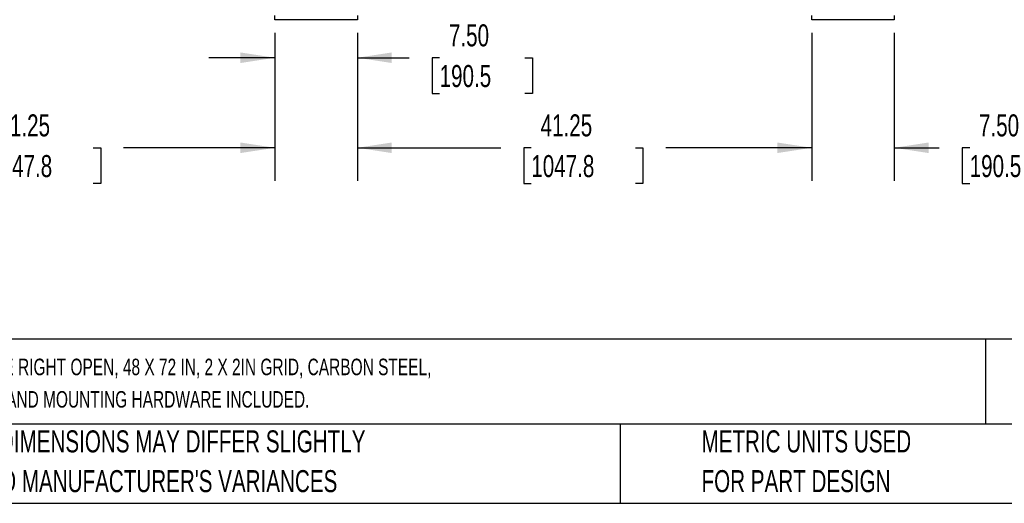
# Model space of a CAD drawing. Header units: inches. Extents: x 0.2 to 10.8, y 0.2 to 8.2.
# Tile 2 of 43: x 2.5 to 6.2, y 0.2 to 2.1. Entities that reach past the tile are written whole.
import ezdxf

# ---------------------------------------------------------------- set-up
doc = ezdxf.new("R2010")
doc.units = ezdxf.units.IN
doc.header["$MEASUREMENT"] = 0
doc.layers.add('DIMENSIONS', color=140, linetype='Continuous', lineweight=25)
doc.layers.add('TEXT', color=140, linetype='Continuous', lineweight=25)
doc.styles.add('SLDTEXTSTYLE0', font='TXT', dxfattribs={"width": 0.7})
doc.dimstyles.new('SLDDIMSTYLE1', dxfattribs={"dimtxt": 0.084961, "dimasz": 0.13, "dimexe": 0, "dimexo": 0.0625, "dimgap": 0.02124, "dimtad": 0, "dimtih": 1, "dimtoh": 1, "dimlfac": 24, "dimrnd": 1e-09, "dimzin": 4, "dimdsep": 46, "dimtxsty": 'SLDTEXTSTYLE0', "dimsah": 1, "dimcen": 0.09, "dimadec": 0, "dimazin": 1, "dimtfac": 1, "dimtmove": 0, "dimatfit": 0, "dimfxl": 0, "dimfrac": 2, "dimtolj": 1, "dimtzin": 12, "dimarcsym": 0})
doc.dimstyles.new('SLDDIMSTYLE2', dxfattribs={"dimtxt": 0.084961, "dimasz": 0.13, "dimexe": 0, "dimexo": 0.0625, "dimgap": 0.02124, "dimtad": 0, "dimtih": 1, "dimtoh": 1, "dimlfac": 24, "dimrnd": 1e-09, "dimzin": 12, "dimdsep": 46, "dimtxsty": 'SLDTEXTSTYLE0', "dimsah": 1, "dimcen": 0.09, "dimadec": 0, "dimazin": 3, "dimtfac": 1, "dimtofl": 0, "dimtmove": 0, "dimatfit": 3, "dimfxl": 0, "dimfrac": 2, "dimtolj": 1, "dimtzin": 12, "dimarcsym": 0})

# ---------------------------------------------------------------- blocks, each defined once
blk = doc.blocks.new('_D_3')
at = {"layer": 'DIMENSIONS'}
for p, q in [((1.7249, 2.031), (1.7249, 1.471)), ((3.4437, 2.031), (3.4437, 1.471)), ((1.7249, 1.596), (2.2474, 1.596)), ((2.3626, 1.596), (2.334, 1.596)), ((2.334, 1.596), (2.334, 1.461)), ((2.7564, 1.596), (2.7849, 1.596)), ((2.7849, 1.596), (2.7849, 1.461)), ((3.4437, 1.596), (2.8715, 1.596)), ((2.334, 1.461), (2.3626, 1.461)), ((2.7849, 1.461), (2.7564, 1.461))]:
    blk.add_line(p, q, dxfattribs=at)
for points in [[(1.7249, 1.596), (1.8549, 1.576), (1.8549, 1.616)], [(3.4437, 1.596), (3.3137, 1.616), (3.3137, 1.576)]]:
    blk.add_solid(points, dxfattribs=at)
at = {"layer": 'DIMENSIONS', "char_height": 0.08333, "attachment_point": 1, "style": 'SLDTEXTSTYLE0'}
for s, insert in [('41.25', (2.3979, 1.7225)), ('1047.8', (2.3626, 1.5684))]:
    blk.add_mtext(s, dxfattribs=dict(at, insert=insert))
blk = doc.blocks.new('_D_4')
at = {"layer": 'DIMENSIONS'}
for p, q in [((3.4437, 2.031), (3.4437, 1.8119)), ((3.7562, 2.031), (3.7562, 1.8119)), ((3.4437, 1.9369), (3.1937, 1.9369)), ((3.7562, 1.9369), (3.9519, 1.9369)), ((4.0671, 1.9369), (4.0385, 1.9369)), ((4.0385, 1.9369), (4.0385, 1.8019)), ((4.3902, 1.9369), (4.4187, 1.9369)), ((4.4187, 1.9369), (4.4187, 1.8019)), ((4.0385, 1.8019), (4.0671, 1.8019)), ((4.4187, 1.8019), (4.3902, 1.8019))]:
    blk.add_line(p, q, dxfattribs=at)
for points in [[(3.4437, 1.9369), (3.3137, 1.9569), (3.3137, 1.9169)], [(3.7562, 1.9369), (3.8862, 1.9169), (3.8862, 1.9569)]]:
    blk.add_solid(points, dxfattribs=at)
at = {"layer": 'DIMENSIONS', "char_height": 0.08333, "attachment_point": 1, "style": 'SLDTEXTSTYLE0'}
for s, insert in [('7.50', (4.1024, 2.0633)), ('190.5', (4.0671, 1.9093))]:
    blk.add_mtext(s, dxfattribs=dict(at, insert=insert))
blk = doc.blocks.new('_D_5')
at = {"layer": 'DIMENSIONS'}
for p, q in [((3.7562, 2.031), (3.7562, 1.471)), ((5.4749, 2.031), (5.4749, 1.471)), ((3.7562, 1.596), (4.2989, 1.596)), ((4.414, 1.596), (4.3855, 1.596)), ((4.3855, 1.596), (4.3855, 1.461)), ((4.8078, 1.596), (4.8364, 1.596)), ((4.8364, 1.596), (4.8364, 1.461)), ((5.4749, 1.596), (4.923, 1.596)), ((4.3855, 1.461), (4.414, 1.461)), ((4.8364, 1.461), (4.8078, 1.461))]:
    blk.add_line(p, q, dxfattribs=at)
for points in [[(3.7562, 1.596), (3.8862, 1.576), (3.8862, 1.616)], [(5.4749, 1.596), (5.3449, 1.616), (5.3449, 1.576)]]:
    blk.add_solid(points, dxfattribs=at)
at = {"layer": 'DIMENSIONS', "char_height": 0.08333, "attachment_point": 1, "style": 'SLDTEXTSTYLE0'}
for s, insert in [('41.25', (4.4493, 1.7225)), ('1047.8', (4.414, 1.5684))]:
    blk.add_mtext(s, dxfattribs=dict(at, insert=insert))
blk = doc.blocks.new('_D_6')
at = {"layer": 'DIMENSIONS'}
for p, q in [((5.4749, 2.031), (5.4749, 1.471)), ((5.7874, 2.031), (5.7874, 1.471)), ((5.4749, 1.596), (5.2249, 1.596)), ((5.7874, 1.596), (5.9575, 1.596)), ((6.0727, 1.596), (6.0441, 1.596)), ((6.0441, 1.596), (6.0441, 1.461)), ((6.3958, 1.596), (6.4243, 1.596)), ((6.4243, 1.596), (6.4243, 1.461)), ((6.0441, 1.461), (6.0727, 1.461)), ((6.4243, 1.461), (6.3958, 1.461))]:
    blk.add_line(p, q, dxfattribs=at)
for points in [[(5.4749, 1.596), (5.3449, 1.616), (5.3449, 1.576)], [(5.7874, 1.596), (5.9174, 1.576), (5.9174, 1.616)]]:
    blk.add_solid(points, dxfattribs=at)
at = {"layer": 'DIMENSIONS', "char_height": 0.08333, "attachment_point": 1, "style": 'SLDTEXTSTYLE0'}
for s, insert in [('7.50', (6.108, 1.7225)), ('190.5', (6.0727, 1.5684))]:
    blk.add_mtext(s, dxfattribs=dict(at, insert=insert))

msp = doc.modelspace()

# ---------------------------------------------------------------- linework, layer by layer
for p, q in [((3.44369, 2.08097), (3.44369, 2.09659)), ((3.75619, 2.09659), (3.75619, 2.08097)), ((5.47494, 2.08097), (5.47494, 2.09659)), ((5.78744, 2.09659), (5.78744, 2.08097)), ((3.75619, 2.08097), (3.44369, 2.08097)), ((5.78744, 2.08097), (5.47494, 2.08097))]:
    msp.add_line(p, q)
at = {"layer": 'TEXT'}
for p, q in [((10.75, 0.87111), (0.25, 0.87111)), ((6.13224, 0.87111), (6.13224, 0.55)), ((10.75, 0.55), (0.25, 0.55)), ((4.74986, 0.55), (4.74986, 0.25)), ((0.25, 0.25), (10.75, 0.25))]:
    msp.add_line(p, q, dxfattribs=at)

# ---------------------------------------------------------------- texts
at = {"layer": 'TEXT', "attachment_point": 1, "style": 'SLDTEXTSTYLE0'}
for s, insert, char_height in [('HUSKY RACK AND WIRE VELOX SERIES MACHINE GUARDING DOOR, SLIDE RIGHT OPEN, 48 X 72 IN, 2 X 2IN GRID, CARBON STEEL,', (0.31361, 0.79762), 0.0625), ('YELLOW AND BLACK. 3 DOOR POSTS XG5506T, ADJACENT PANEL X04666 AND MOUNTING HARDWARE INCLUDED.', (0.31361, 0.67492), 0.0625), ('PART DIMENSIONS MAY DIFFER SLIGHTLY', (2.17005, 0.52614), 0.0833333), ('METRIC UNITS USED', (5.0582, 0.52614), 0.0833333), ("DUE TO MANUFACTURER'S VARIANCES", (2.17005, 0.37566), 0.0833333), ('FOR PART DESIGN', (5.0582, 0.37566), 0.0833333)]:
    msp.add_mtext(s, dxfattribs=dict(at, insert=insert, char_height=char_height))

# ---------------------------------------------------------------- dimensions: what is measured, and where the dimension line sits
at = {"layer": 'DIMENSIONS'}
for base, p1, p2, dimstyle, picture, middle in [((3.44369, 1.59605), (1.72494, 2.08097), (3.44369, 2.08097), 'SLDDIMSTYLE2', '_D_3', (2.55948, 1.59605)), ((3.44369, 1.93688), (3.75619, 2.08097), (3.44369, 2.08097), 'SLDDIMSTYLE1', '_D_4', (4.22864, 1.93688)), ((5.47494, 1.59605), (3.75619, 2.08097), (5.47494, 2.08097), 'SLDDIMSTYLE2', '_D_5', (4.61091, 1.59605)), ((5.47494, 1.59605), (5.78744, 2.08097), (5.47494, 2.08097), 'SLDDIMSTYLE1', '_D_6', (6.23424, 1.59605))]:
    dim = msp.add_linear_dim(base=base, p1=p1, p2=p2, dimstyle=dimstyle, dxfattribs=at)
    dim.commit()
    dim.dimension.update_dxf_attribs({"geometry": picture, "text_midpoint": middle, "dimtype": 160})

doc.saveas('drawing.dxf')
